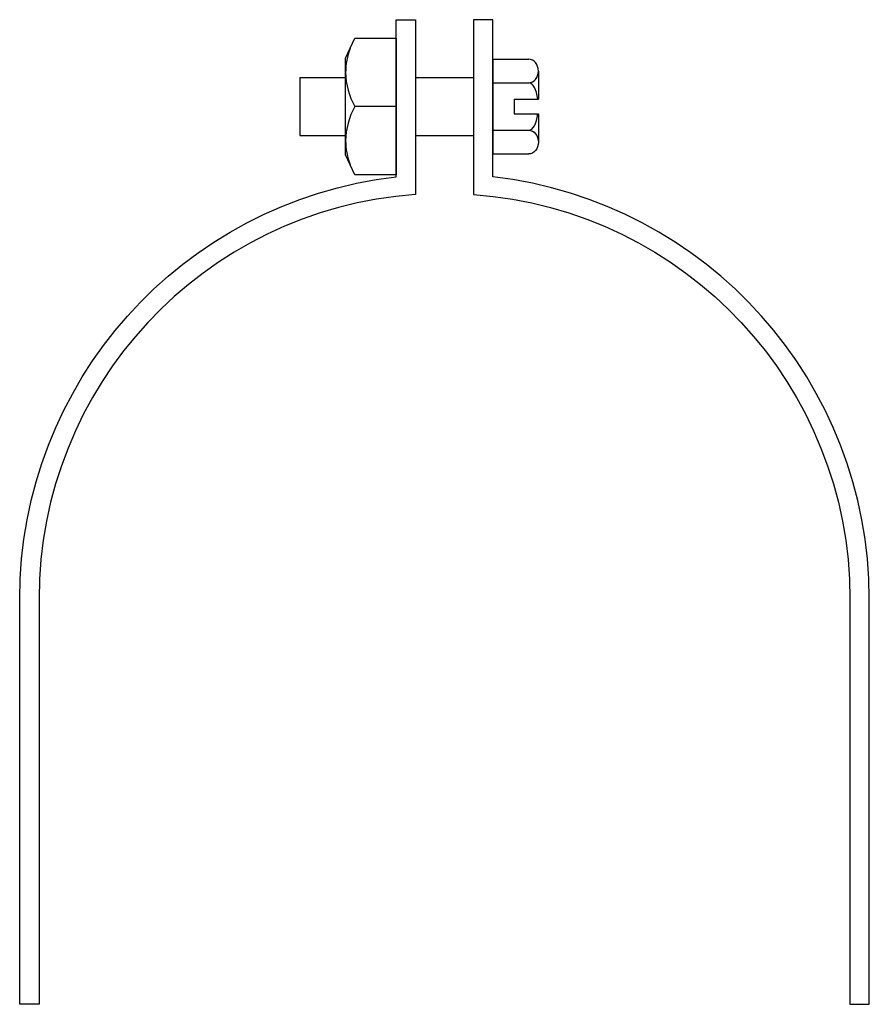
# Model space of a CAD drawing. Extents: x 11 to 205, y 27 to 253.
import ezdxf

# ---------------------------------------------------------------- set-up
doc = ezdxf.new("R2010")
doc.units = 0
doc.header["$MEASUREMENT"] = 0
doc.layers.get('0').update_dxf_attribs({"linetype": 'CONTINUOUS'})

# ---------------------------------------------------------------- blocks, each defined once
blk = doc.blocks.new('AI9-BLK1')
at = {"color": 7}
blk.add_line((5.81, 0), (-3.67, 0), dxfattribs=at)
blk.add_lwpolyline([(-3.67, -15.65), (-5.81, -11.06), (-5.81, 11.06), (-3.67, 15.65), (5.81, 15.65), (5.81, -15.65)], close=True, dxfattribs=at)
blk.add_open_spline([(-4.74, 13.36), (-5.41, 11.59), (-5.77, 9.72), (-5.81, 7.82), (-5.75, 5.08), (-5.02, 2.39), (-3.67, 0), (-5.02, -2.39), (-5.75, -5.08), (-5.81, -7.82), (-5.77, -9.72), (-5.41, -11.59), (-4.74, -13.36)], degree=3, knots=[0, 0, 0, 0, 1, 1, 1, 2, 2, 2, 3, 3, 3, 4, 4, 4, 4], dxfattribs=at)

msp = doc.modelspace()

# ---------------------------------------------------------------- linework, layer by layer
at = {"color": 7}
for p, q in [((119.01, 243.5), (119.01, 221.76)), ((119.01, 243.5), (127.24, 243.5)), ((74.76, 239.27), (85.27, 239.27)), ((74.76, 239.27), (74.76, 225.99)), ((101.31, 239.27), (114.59, 239.27)), ((129.46, 240.78), (129.46, 234.3)), ((119.01, 238.07), (127.24, 238.07)), ((123.93, 234.3), (123.93, 230.97)), ((123.93, 234.3), (129.46, 234.3)), ((123.93, 230.97), (129.46, 230.97)), ((129.46, 230.97), (129.46, 224.48)), ((74.76, 225.99), (85.27, 225.99)), ((101.31, 225.99), (114.59, 225.99)), ((119.01, 227.2), (127.24, 227.2)), ((119.01, 221.76), (127.24, 221.76))]:
    msp.add_line(p, q, dxfattribs=at)
for points, knots in [([(10.59, 119.79), (10.59, 119.79), (10.59, 26.85), (10.59, 26.85), (10.59, 26.85), (15.02, 26.85), (15.02, 26.85), (15.02, 26.85), (15.02, 119.79), (15.02, 119.79), (15.02, 168.54), (52.69, 209), (101.31, 212.48), (101.31, 212.48), (101.31, 252.55), (101.31, 252.55), (101.31, 252.55), (96.89, 252.55), (96.89, 252.55), (96.89, 252.55), (96.89, 216.51), (96.89, 216.51), (47.72, 210.89), (10.59, 169.27), (10.59, 119.79)], [0, 0, 0, 0, 1, 1, 1, 2, 2, 2, 3, 3, 3, 4, 4, 4, 5, 5, 5, 6, 6, 6, 7, 7, 7, 8, 8, 8, 8]), ([(205.31, 119.79), (205.31, 119.79), (205.31, 26.85), (205.31, 26.85), (205.31, 26.85), (200.88, 26.85), (200.88, 26.85), (200.88, 26.85), (200.88, 119.79), (200.88, 119.79), (200.88, 168.54), (163.21, 209), (114.59, 212.48), (114.59, 212.48), (114.59, 252.55), (114.59, 252.55), (114.59, 252.55), (119.01, 252.55), (119.01, 252.55), (119.01, 252.55), (119.01, 216.51), (119.01, 216.51), (168.18, 210.89), (205.31, 169.27), (205.31, 119.79)], [0, 0, 0, 0, 1, 1, 1, 2, 2, 2, 3, 3, 3, 4, 4, 4, 5, 5, 5, 6, 6, 6, 7, 7, 7, 8, 8, 8, 8]), ([(127.24, 238.07), (128.47, 238.07), (129.46, 239.28), (129.46, 240.78), (129.46, 242.28), (128.47, 243.5), (127.24, 243.5)], [0, 0, 0, 0, 1, 1, 1, 2, 2, 2, 2]), ([(127.24, 227.2), (128.47, 227.2), (129.46, 225.98), (129.46, 224.48), (129.46, 222.98), (128.47, 221.76), (127.24, 221.76)], [0, 0, 0, 0, 1, 1, 1, 2, 2, 2, 2])]:
    msp.add_open_spline(points, degree=3, knots=knots, dxfattribs=at)
for points in [[(129.35, 234.3), (129.06, 236.54), (128.21, 238.07), (127.24, 238.07)], [(127.24, 227.2), (128.21, 227.2), (129.06, 228.72), (129.35, 230.97)]]:
    msp.add_open_spline(points, degree=3, dxfattribs=at)

# ---------------------------------------------------------------- block references
msp.add_blockref('AI9-BLK1', (91.08, 232.63), dxfattribs=at)

doc.saveas('drawing.dxf')
